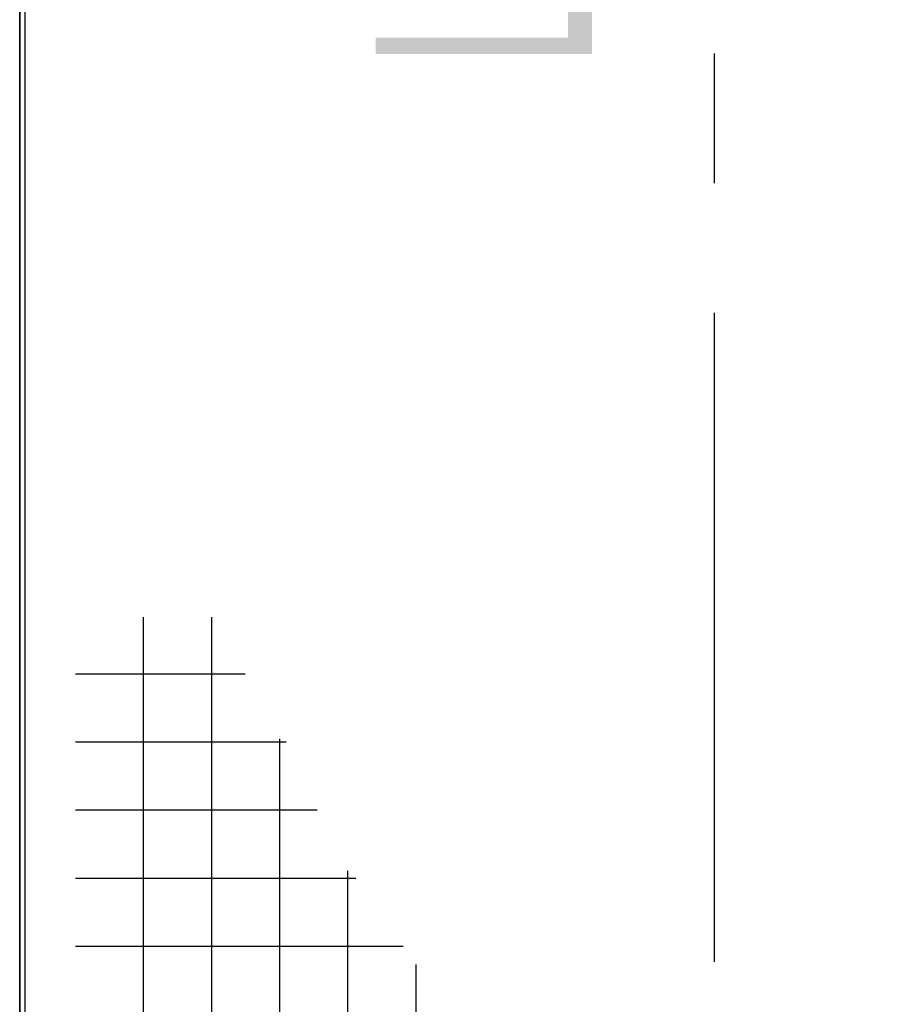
# Model space of a CAD drawing. Header units: millimetres. Extents: x 250 to 59450, y 0 to 41800.
# Tile 97 of 148: x 43592 to 44436, y 20071 to 21034. Entities that reach past the tile are written whole.
import ezdxf

# ---------------------------------------------------------------- set-up
doc = ezdxf.new("R2010")
doc.units = ezdxf.units.MM
doc.header["$LTSCALE"] = 50
doc.header["$PDSIZE"] = -1
doc.linetypes.add('CENTER', pattern=[10.16, 6.35, -1.27, 1.27, -1.27])
doc.linetypes.add('CENTERX2', pattern=[20.32, 12.7, -2.54, 2.54, -2.54])
doc.layers.add('KONTUR', color=7, linetype='Continuous')
doc.layers.add('SCHNITT', color=5, linetype='CENTER')
doc.styles.add('SLDTEXTSTYLE0', font='TXT', dxfattribs={"width": 0.605})

# ---------------------------------------------------------------- blocks, each defined once
blk = doc.blocks.new('Gitterrost')
at = {"color": 7, "linetype": 'Continuous', "lineweight": 0}
blk.add_point((0, 0), dxfattribs=at)
at = {"layer": 'KONTUR', "color": 8, "true_color": 0x808080}
for p, q in [((5817, -2483), (5817, -41924)), ((9150, -2483), (9150, -41924)), ((12483, -2483), (12483, -35964)), ((15817, -2483), (15817, -29510)), ((19150, -2483), (19150, -24930)), ((22483, -2483), (22483, -21376)), ((25817, -2483), (25817, -18520)), ((29150, -2483), (29150, -16196)), ((32483, -2483), (32483, -14306)), ((35817, -2483), (35817, -12787)), ((39150, -2483), (39150, -10787)), ((2483, -5817), (41924, -5817)), ((2483, -9150), (41924, -9150)), ((2483, -12483), (35964, -12483)), ((2483, -15817), (29510, -15817)), ((2483, -19150), (24930, -19150)), ((2483, -22483), (21376, -22483)), ((2483, -25817), (18520, -25817)), ((2483, -29150), (16196, -29150)), ((2483, -32483), (14306, -32483)), ((2483, -35817), (12787, -35817)), ((2483, -39150), (10787, -39150))]:
    blk.add_line(p, q, dxfattribs=at)
blk = doc.blocks.new('Block1')
at = {"color": 7, "linetype": 'Continuous', "rotation": 90.0000000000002}
blk.add_blockref('Gitterrost', (0, 0), dxfattribs=at)

msp = doc.modelspace()

# ---------------------------------------------------------------- linework, layer by layer
at = {"color": 7, "linetype": 'CENTERX2'}
msp.add_line((44272.36, 24811.38), (44272.36, 6286.38), dxfattribs=at)
at = {"color": 250, "linetype": 'Continuous', "lineweight": 25, "true_color": 0x404040}
for p, q in [((43592.36, 23586.38), (43592.36, 19606.38)), ((43592.36, 19606.38), (43592.36, 23586.38))]:
    msp.add_line(p, q, dxfattribs=at)
at = {"color": 136, "linetype": 'Continuous', "lineweight": 25, "true_color": 0x008080}
msp.add_line((43597.36, 23581.38), (43597.36, 19611.38), dxfattribs=at)

# ---------------------------------------------------------------- block references
at = {"color": 7, "linetype": 'Continuous', "xscale": 0.02, "yscale": 0.02, "zscale": 0.02}
msp.add_blockref('Block1', (43597.36, 19611.38), dxfattribs=at)

# ---------------------------------------------------------------- texts
at = {"layer": 'SCHNITT', "color": 96, "true_color": 0x008000, "insert": (43940.81, 21643.52), "char_height": 211.6667, "attachment_point": 2, "rotation": 90, "style": 'SLDTEXTSTYLE0'}
msp.add_mtext('Lackieren Platz 4', dxfattribs=at)

doc.saveas('drawing.dxf')
